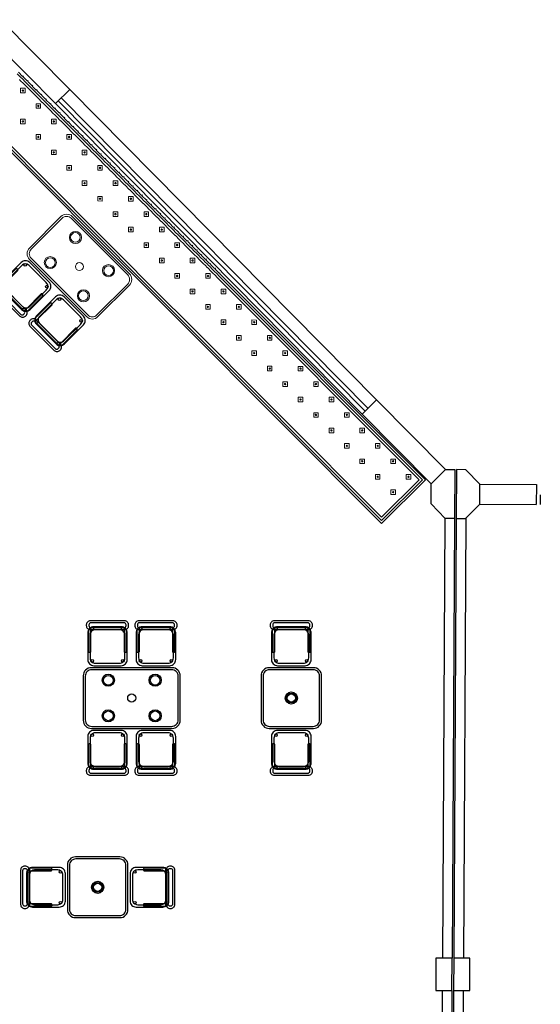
# Model space of a CAD drawing. Header units: metres. Extents: x 2232.4 to 2275.2, y 411.9 to 437.5.
# Tile 16 of 16: x 2268.8 to 2275.2, y 424.9 to 437.1. Entities that reach past the tile are written whole.
import ezdxf

# ---------------------------------------------------------------- set-up
doc = ezdxf.new("R2010")
doc.units = ezdxf.units.M
for name, color, linetype in [('CL', 40, 'Continuous'), ('DOOR', 5, 'Continuous'), ('RP_CHAIRS', 7, 'Continuous'), ('RP_TABLES', 7, 'Continuous'), ('WALL NEW', 40, 'Continuous')]:
    doc.layers.add(name, color=color, linetype=linetype)
doc.layers.add('NC_N1_BANQUETTES', color=7, linetype='Continuous', lineweight=13)
doc.layers.add('NC_N1_TABLES', color=7, linetype='Continuous', lineweight=13)

# ---------------------------------------------------------------- blocks, each defined once
blk = doc.blocks.new('RP_MODERN_EXTENDED_TRIANGLE_L')
at = {"color": 0, "linetype": 'Continuous', "lineweight": -2}
for points in [[(0.035, 0.769), (0.035, 0.84), (0.027, 0.84), (0.027, 0.849), (0.035, 0.849), (0.035, 0.92), (0.027, 0.92), (0.027, 0.929), (0.035, 0.929), (0.035, 1), (0.027, 1), (0.027, 1.009), (0.035, 1.009), (0.035, 1.08), (0.027, 1.08), (0.027, 1.089), (0.035, 1.089), (0.035, 1.16), (0.027, 1.16), (0.027, 1.169), (0.035, 1.169), (0.035, 1.24), (0.027, 1.24), (0.027, 1.249), (0.035, 1.249), (0.035, 1.32), (0.027, 1.32), (0.027, 1.329), (0.035, 1.329), (0.035, 1.4), (0.027, 1.4), (0.027, 1.409), (0.035, 1.409), (0.035, 1.48), (0.027, 1.48), (0.027, 1.489), (0.035, 1.489), (0.035, 1.56), (0.027, 1.56), (0.027, 1.569), (0.035, 1.569), (0.035, 1.64), (0.027, 1.64), (0.027, 1.649), (0.035, 1.649), (0.035, 1.72), (0.027, 1.72), (0.027, 1.729), (0.035, 1.729), (0.035, 1.8), (0.027, 1.8), (0.027, 1.809), (0.035, 1.809), (0.035, 1.88), (0.027, 1.88), (0.027, 1.889), (0.035, 1.889), (0.035, 1.96), (0.027, 1.96), (0.027, 1.969), (0.035, 1.969), (0.035, 2.04), (0.027, 2.04), (0.027, 2.049), (0.035, 2.049), (0.035, 2.12), (0.027, 2.12), (0.027, 2.129), (0.035, 2.129), (0.035, 2.2), (0.027, 2.2), (0.027, 2.209), (0.035, 2.209), (0.035, 2.28), (0.027, 2.28), (0.027, 2.289), (0.035, 2.289), (0.035, 2.36), (0.027, 2.36), (0.027, 2.369), (0.035, 2.369), (0.035, 2.44), (0.027, 2.44), (0.027, 2.449), (0.035, 2.449), (0.035, 2.52), (0.027, 2.52), (0.027, 2.529), (0.035, 2.529), (0.035, 2.6), (0.027, 2.6), (0.027, 2.609), (0.035, 2.609), (0.035, 2.68), (0.027, 2.68), (0.027, 2.689), (0.035, 2.689), (0.035, 2.76), (0.027, 2.76), (0.027, 2.769), (0.035, 2.769), (0.035, 2.84), (0.027, 2.84), (0.027, 2.849), (0.035, 2.849), (0.035, 2.92), (0.027, 2.92), (0.027, 2.929), (0.035, 2.929), (0.035, 3), (0.027, 3), (0.027, 3.009), (0.035, 3.009), (0.035, 3.08), (0.027, 3.08), (0.027, 3.089), (0.035, 3.089), (0.035, 3.16), (0.027, 3.16), (0.027, 3.169), (0.035, 3.169), (0.035, 3.24), (0.027, 3.24), (0.027, 3.249), (0.035, 3.249), (0.035, 3.32), (0.027, 3.32), (0.027, 3.329), (0.035, 3.329), (0.035, 3.4), (0.027, 3.4), (0.027, 3.409), (0.035, 3.409), (0.035, 3.48), (0.027, 3.48), (0.027, 3.489), (0.035, 3.489), (0.035, 3.56), (0.027, 3.56), (0.027, 3.569), (0.035, 3.569), (0.035, 3.64), (0.027, 3.64), (0.027, 3.649), (0.035, 3.649), (0.035, 3.72), (0.027, 3.72), (0.027, 3.729), (0.035, 3.729), (0.035, 3.8), (0.027, 3.8), (0.027, 3.809), (0.035, 3.809), (0.035, 3.88), (0.027, 3.88), (0.027, 3.889), (0.035, 3.889), (0.035, 3.96), (0.027, 3.96), (0.027, 3.969), (0.035, 3.969), (0.035, 4.04), (0.027, 4.04), (0.027, 4.049), (0.035, 4.049), (0.035, 4.1), (0.035, 4.12), (0.027, 4.12), (0.027, 4.129), (0.035, 4.129), (0.035, 4.2), (0.027, 4.2), (0.027, 4.209), (0.035, 4.209), (0.035, 4.28), (0.027, 4.28), (0.027, 4.289), (0.035, 4.289), (0.035, 4.35), (0.035, 7.89), (0.8, 7.89), (0.8, 4.35), (0.8, 4.1), (0.8, 0.8)], [(0.06, 0.769), (0.06, 0.84), (0.06, 0.842), (0.06, 0.844), (0.06, 0.847), (0.06, 0.849), (0.06, 0.92), (0.06, 0.922), (0.06, 0.924), (0.06, 0.927), (0.06, 0.929), (0.06, 1), (0.06, 1.002), (0.06, 1.004), (0.06, 1.007), (0.06, 1.009), (0.06, 1.08), (0.06, 1.082), (0.06, 1.085), (0.06, 1.087), (0.06, 1.089), (0.06, 1.16), (0.06, 1.162), (0.06, 1.165), (0.06, 1.167), (0.06, 1.169), (0.06, 1.24), (0.06, 1.242), (0.06, 1.244), (0.06, 1.247), (0.06, 1.249), (0.06, 1.32), (0.06, 1.322), (0.06, 1.325), (0.06, 1.327), (0.06, 1.329), (0.06, 1.4), (0.06, 1.402), (0.06, 1.405), (0.06, 1.407), (0.06, 1.409), (0.06, 1.48), (0.06, 1.482), (0.06, 1.484), (0.06, 1.487), (0.06, 1.489), (0.06, 1.56), (0.06, 1.562), (0.06, 1.565), (0.06, 1.567), (0.06, 1.569), (0.06, 1.64), (0.06, 1.642), (0.06, 1.645), (0.06, 1.647), (0.06, 1.649), (0.06, 1.72), (0.06, 1.722), (0.06, 1.724), (0.06, 1.727), (0.06, 1.729), (0.06, 1.8), (0.06, 1.802), (0.06, 1.804), (0.06, 1.807), (0.06, 1.809), (0.06, 1.88), (0.06, 1.882), (0.06, 1.885), (0.06, 1.887), (0.06, 1.889), (0.06, 1.96), (0.06, 1.962), (0.06, 1.964), (0.06, 1.967), (0.06, 1.969), (0.06, 2.04), (0.06, 2.042), (0.06, 2.045), (0.06, 2.047), (0.06, 2.049), (0.06, 2.12), (0.06, 2.122), (0.06, 2.124), (0.06, 2.127), (0.06, 2.129), (0.06, 2.2), (0.06, 2.202), (0.06, 2.204), (0.06, 2.207), (0.06, 2.209), (0.06, 2.28), (0.06, 2.282), (0.06, 2.284), (0.06, 2.287), (0.06, 2.289), (0.06, 2.36), (0.06, 2.362), (0.06, 2.365), (0.06, 2.367), (0.06, 2.369), (0.06, 2.44), (0.06, 2.442), (0.06, 2.445), (0.06, 2.447), (0.06, 2.449), (0.06, 2.52), (0.06, 2.522), (0.06, 2.525), (0.06, 2.527), (0.06, 2.529), (0.06, 2.6), (0.06, 2.602), (0.06, 2.604), (0.06, 2.607), (0.06, 2.609), (0.06, 2.68), (0.06, 2.682), (0.06, 2.684), (0.06, 2.687), (0.06, 2.689), (0.06, 2.76), (0.06, 2.762), (0.06, 2.764), (0.06, 2.767), (0.06, 2.769), (0.06, 2.84), (0.06, 2.842), (0.06, 2.845), (0.06, 2.847), (0.06, 2.849), (0.06, 2.92), (0.06, 2.922), (0.06, 2.925), (0.06, 2.927), (0.06, 2.929), (0.06, 3), (0.06, 3.002), (0.06, 3.005), (0.06, 3.007), (0.06, 3.009), (0.06, 3.08), (0.06, 3.082), (0.06, 3.084), (0.06, 3.087), (0.06, 3.089), (0.06, 3.16), (0.06, 3.162), (0.06, 3.164), (0.06, 3.167), (0.06, 3.169), (0.06, 3.24), (0.06, 3.242), (0.06, 3.244), (0.06, 3.247), (0.06, 3.249), (0.06, 3.32), (0.06, 3.322), (0.06, 3.325), (0.06, 3.327), (0.06, 3.329), (0.06, 3.4), (0.06, 3.402), (0.06, 3.405), (0.06, 3.407), (0.06, 3.409), (0.06, 3.48), (0.06, 3.482), (0.06, 3.485), (0.06, 3.487), (0.06, 3.489), (0.06, 3.56), (0.06, 3.562), (0.06, 3.564), (0.06, 3.567), (0.06, 3.569), (0.06, 3.64), (0.06, 3.642), (0.06, 3.644), (0.06, 3.647), (0.06, 3.649), (0.06, 3.72), (0.06, 3.722), (0.06, 3.724), (0.06, 3.727), (0.06, 3.729), (0.06, 3.8), (0.06, 3.802), (0.06, 3.804), (0.06, 3.807), (0.06, 3.809), (0.06, 3.88), (0.06, 3.882), (0.06, 3.885), (0.06, 3.887), (0.06, 3.889), (0.06, 3.96), (0.06, 3.962), (0.06, 3.965), (0.06, 3.967), (0.06, 3.969), (0.06, 4.04), (0.06, 4.042), (0.06, 4.045), (0.06, 4.047), (0.06, 4.049), (0.06, 4.1), (0.06, 4.1), (0.06, 4.12), (0.06, 4.122), (0.06, 4.124), (0.06, 4.127), (0.06, 4.129), (0.06, 4.2), (0.06, 4.202), (0.06, 4.205), (0.06, 4.207), (0.06, 4.209), (0.06, 4.28), (0.06, 4.282), (0.06, 4.285), (0.06, 4.287), (0.06, 4.289), (0.06, 7.865), (0.775, 7.865), (0.775, 4.325), (0.775, 4.1), (0.775, 0.8)], [(0.09, 0.84), (0.09, 0.844), (0.09, 0.849), (0.09, 0.92), (0.09, 0.924), (0.09, 0.929), (0.09, 1), (0.09, 1.004), (0.09, 1.009), (0.09, 1.08), (0.09, 1.085), (0.09, 1.089), (0.09, 1.16), (0.09, 1.165), (0.09, 1.169), (0.09, 1.24), (0.09, 1.244), (0.09, 1.249), (0.09, 1.32), (0.09, 1.325), (0.09, 1.329), (0.09, 1.4), (0.09, 1.405), (0.09, 1.409), (0.09, 1.48), (0.09, 1.484), (0.09, 1.489), (0.09, 1.56), (0.09, 1.565), (0.09, 1.569), (0.09, 1.64), (0.09, 1.645), (0.09, 1.649), (0.09, 1.72), (0.09, 1.724), (0.09, 1.729), (0.09, 1.8), (0.09, 1.804), (0.09, 1.809), (0.09, 1.88), (0.09, 1.885), (0.09, 1.889), (0.09, 1.96), (0.09, 1.964), (0.09, 1.969), (0.09, 2.04), (0.09, 2.045), (0.09, 2.049), (0.09, 2.12), (0.09, 2.124), (0.09, 2.129), (0.09, 2.2), (0.09, 2.204), (0.09, 2.209), (0.09, 2.28), (0.09, 2.284), (0.09, 2.289), (0.09, 2.36), (0.09, 2.365), (0.09, 2.369), (0.09, 2.44), (0.09, 2.445), (0.09, 2.449), (0.09, 2.52), (0.09, 2.525), (0.09, 2.529), (0.09, 2.6), (0.09, 2.604), (0.09, 2.609), (0.09, 2.68), (0.09, 2.684), (0.09, 2.689), (0.09, 2.76), (0.09, 2.764), (0.09, 2.769), (0.09, 2.84), (0.09, 2.845), (0.09, 2.849), (0.09, 2.92), (0.09, 2.925), (0.09, 2.929), (0.09, 3), (0.09, 3.005), (0.09, 3.009), (0.09, 3.08), (0.09, 3.084), (0.09, 3.089), (0.09, 3.16), (0.09, 3.164), (0.09, 3.169), (0.09, 3.24), (0.09, 3.244), (0.09, 3.249), (0.09, 3.32), (0.09, 3.325), (0.09, 3.329), (0.09, 3.4), (0.09, 3.405), (0.09, 3.409), (0.09, 3.48), (0.09, 3.485), (0.09, 3.489), (0.09, 3.56), (0.09, 3.564), (0.09, 3.569), (0.09, 3.64), (0.09, 3.644), (0.09, 3.649), (0.09, 3.72), (0.09, 3.724), (0.09, 3.729), (0.09, 3.8), (0.09, 3.804), (0.09, 3.809), (0.09, 3.88), (0.09, 3.885), (0.09, 3.889), (0.09, 3.96), (0.09, 3.965), (0.09, 3.969), (0.09, 4.04), (0.09, 4.045), (0.09, 4.049), (0.09, 4.1), (0.09, 4.12), (0.09, 4.124), (0.09, 4.129), (0.09, 4.2), (0.09, 4.205), (0.09, 4.209), (0.09, 4.28), (0.09, 4.285), (0.09, 4.289), (0.09, 4.295), (0.09, 7.835), (0.745, 7.835), (0.745, 4.295), (0.745, 4.1), (0.745, 0.8)]]:
    blk.add_lwpolyline(points, dxfattribs=at)
at = {"color": 0, "lineweight": -2}
for points in [[(0.157, 7.677), (0.197, 7.717), (0.157, 7.757), (0.117, 7.717)], [(0.427, 7.677), (0.467, 7.717), (0.427, 7.757), (0.387, 7.717)], [(0.157, 7.407), (0.197, 7.447), (0.157, 7.487), (0.117, 7.447)], [(0.427, 7.407), (0.467, 7.447), (0.427, 7.487), (0.387, 7.447)], [(0.157, 7.137), (0.197, 7.177), (0.157, 7.217), (0.117, 7.177)], [(0.427, 7.137), (0.467, 7.177), (0.427, 7.217), (0.387, 7.177)], [(0.157, 6.867), (0.197, 6.907), (0.157, 6.947), (0.117, 6.907)], [(0.427, 6.867), (0.467, 6.907), (0.427, 6.947), (0.387, 6.907)], [(0.157, 6.597), (0.197, 6.637), (0.157, 6.677), (0.117, 6.637)], [(0.427, 6.597), (0.467, 6.637), (0.427, 6.677), (0.387, 6.637)], [(0.157, 6.327), (0.197, 6.367), (0.157, 6.407), (0.117, 6.367)], [(0.427, 6.327), (0.467, 6.367), (0.427, 6.407), (0.387, 6.367)], [(0.157, 6.057), (0.197, 6.097), (0.157, 6.137), (0.117, 6.097)], [(0.427, 6.057), (0.467, 6.097), (0.427, 6.137), (0.387, 6.097)], [(0.157, 5.787), (0.197, 5.827), (0.157, 5.867), (0.117, 5.827)], [(0.427, 5.787), (0.467, 5.827), (0.427, 5.867), (0.387, 5.827)], [(0.157, 5.517), (0.197, 5.557), (0.157, 5.597), (0.117, 5.557)], [(0.427, 5.517), (0.467, 5.557), (0.427, 5.597), (0.387, 5.557)], [(0.157, 5.247), (0.197, 5.287), (0.157, 5.327), (0.117, 5.287)], [(0.427, 5.247), (0.467, 5.287), (0.427, 5.327), (0.387, 5.287)], [(0.157, 4.977), (0.197, 5.017), (0.157, 5.057), (0.117, 5.017)], [(0.427, 4.977), (0.467, 5.017), (0.427, 5.057), (0.387, 5.017)], [(0.157, 4.707), (0.197, 4.747), (0.157, 4.787), (0.117, 4.747)], [(0.427, 4.707), (0.467, 4.747), (0.427, 4.787), (0.387, 4.747)], [(0.157, 4.437), (0.197, 4.477), (0.157, 4.517), (0.117, 4.477)], [(0.427, 4.437), (0.467, 4.477), (0.427, 4.517), (0.387, 4.477)]]:
    blk.add_lwpolyline(points, close=True, dxfattribs=at)
at = {"color": 0, "linetype": 'Continuous', "lineweight": -2}
for points in [[(0.157, 4.167), (0.197, 4.207), (0.157, 4.247), (0.117, 4.207)], [(0.165, 4.207), (0.165, 4.206), (0.165, 4.205), (0.165, 4.205), (0.164, 4.204), (0.164, 4.203), (0.164, 4.203), (0.163, 4.202), (0.163, 4.201), (0.162, 4.201), (0.161, 4.2), (0.161, 4.2), (0.16, 4.2), (0.159, 4.199), (0.159, 4.199), (0.158, 4.199), (0.157, 4.199), (0.156, 4.199), (0.155, 4.199), (0.155, 4.199), (0.154, 4.2), (0.153, 4.2), (0.153, 4.2), (0.152, 4.201), (0.151, 4.201), (0.151, 4.202), (0.15, 4.203), (0.15, 4.203), (0.15, 4.204), (0.149, 4.205), (0.149, 4.205), (0.149, 4.206), (0.149, 4.207), (0.149, 4.208), (0.149, 4.209), (0.149, 4.209), (0.15, 4.21), (0.15, 4.211), (0.15, 4.211), (0.151, 4.212), (0.151, 4.213), (0.152, 4.213), (0.153, 4.214), (0.153, 4.214), (0.154, 4.214), (0.155, 4.215), (0.155, 4.215), (0.156, 4.215), (0.157, 4.215), (0.158, 4.215), (0.159, 4.215), (0.159, 4.215), (0.16, 4.214), (0.161, 4.214), (0.161, 4.214), (0.162, 4.213), (0.163, 4.213), (0.163, 4.212), (0.164, 4.211), (0.164, 4.211), (0.164, 4.21), (0.165, 4.209), (0.165, 4.209), (0.165, 4.208)], [(0.427, 4.167), (0.467, 4.207), (0.427, 4.247), (0.387, 4.207)], [(0.435, 4.207), (0.435, 4.206), (0.435, 4.205), (0.435, 4.205), (0.434, 4.204), (0.434, 4.203), (0.434, 4.203), (0.433, 4.202), (0.433, 4.201), (0.432, 4.201), (0.431, 4.2), (0.431, 4.2), (0.43, 4.2), (0.429, 4.199), (0.429, 4.199), (0.428, 4.199), (0.427, 4.199), (0.426, 4.199), (0.425, 4.199), (0.425, 4.199), (0.424, 4.2), (0.423, 4.2), (0.423, 4.2), (0.422, 4.201), (0.421, 4.201), (0.421, 4.202), (0.42, 4.203), (0.42, 4.203), (0.42, 4.204), (0.419, 4.205), (0.419, 4.205), (0.419, 4.206), (0.419, 4.207), (0.419, 4.208), (0.419, 4.209), (0.419, 4.209), (0.42, 4.21), (0.42, 4.211), (0.42, 4.211), (0.421, 4.212), (0.421, 4.213), (0.422, 4.213), (0.423, 4.214), (0.423, 4.214), (0.424, 4.214), (0.425, 4.215), (0.425, 4.215), (0.426, 4.215), (0.427, 4.215), (0.428, 4.215), (0.429, 4.215), (0.429, 4.215), (0.43, 4.214), (0.431, 4.214), (0.431, 4.214), (0.432, 4.213), (0.433, 4.213), (0.433, 4.212), (0.434, 4.211), (0.434, 4.211), (0.434, 4.21), (0.435, 4.209), (0.435, 4.209), (0.435, 4.208)], [(0.157, 3.897), (0.197, 3.937), (0.157, 3.977), (0.117, 3.937)], [(0.165, 3.937), (0.165, 3.936), (0.165, 3.935), (0.165, 3.935), (0.164, 3.934), (0.164, 3.933), (0.164, 3.933), (0.163, 3.932), (0.163, 3.931), (0.162, 3.931), (0.161, 3.93), (0.161, 3.93), (0.16, 3.93), (0.159, 3.929), (0.159, 3.929), (0.158, 3.929), (0.157, 3.929), (0.156, 3.929), (0.155, 3.929), (0.155, 3.929), (0.154, 3.93), (0.153, 3.93), (0.153, 3.93), (0.152, 3.931), (0.151, 3.931), (0.151, 3.932), (0.15, 3.933), (0.15, 3.933), (0.15, 3.934), (0.149, 3.935), (0.149, 3.935), (0.149, 3.936), (0.149, 3.937), (0.149, 3.938), (0.149, 3.939), (0.149, 3.939), (0.15, 3.94), (0.15, 3.941), (0.15, 3.941), (0.151, 3.942), (0.151, 3.943), (0.152, 3.943), (0.153, 3.944), (0.153, 3.944), (0.154, 3.944), (0.155, 3.945), (0.155, 3.945), (0.156, 3.945), (0.157, 3.945), (0.158, 3.945), (0.159, 3.945), (0.159, 3.945), (0.16, 3.944), (0.161, 3.944), (0.161, 3.944), (0.162, 3.943), (0.163, 3.943), (0.163, 3.942), (0.164, 3.941), (0.164, 3.941), (0.164, 3.94), (0.165, 3.939), (0.165, 3.939), (0.165, 3.938)], [(0.427, 3.897), (0.467, 3.937), (0.427, 3.977), (0.387, 3.937)], [(0.435, 3.937), (0.435, 3.936), (0.435, 3.935), (0.435, 3.935), (0.434, 3.934), (0.434, 3.933), (0.434, 3.933), (0.433, 3.932), (0.433, 3.931), (0.432, 3.931), (0.431, 3.93), (0.431, 3.93), (0.43, 3.93), (0.429, 3.929), (0.429, 3.929), (0.428, 3.929), (0.427, 3.929), (0.426, 3.929), (0.425, 3.929), (0.425, 3.929), (0.424, 3.93), (0.423, 3.93), (0.423, 3.93), (0.422, 3.931), (0.421, 3.931), (0.421, 3.932), (0.42, 3.933), (0.42, 3.933), (0.42, 3.934), (0.419, 3.935), (0.419, 3.935), (0.419, 3.936), (0.419, 3.937), (0.419, 3.938), (0.419, 3.939), (0.419, 3.939), (0.42, 3.94), (0.42, 3.941), (0.42, 3.941), (0.421, 3.942), (0.421, 3.943), (0.422, 3.943), (0.423, 3.944), (0.423, 3.944), (0.424, 3.944), (0.425, 3.945), (0.425, 3.945), (0.426, 3.945), (0.427, 3.945), (0.428, 3.945), (0.429, 3.945), (0.429, 3.945), (0.43, 3.944), (0.431, 3.944), (0.431, 3.944), (0.432, 3.943), (0.433, 3.943), (0.433, 3.942), (0.434, 3.941), (0.434, 3.941), (0.434, 3.94), (0.435, 3.939), (0.435, 3.939), (0.435, 3.938)], [(0.157, 3.627), (0.197, 3.667), (0.157, 3.707), (0.117, 3.667)], [(0.165, 3.667), (0.165, 3.666), (0.165, 3.665), (0.165, 3.665), (0.164, 3.664), (0.164, 3.663), (0.164, 3.663), (0.163, 3.662), (0.163, 3.661), (0.162, 3.661), (0.161, 3.66), (0.161, 3.66), (0.16, 3.66), (0.159, 3.659), (0.159, 3.659), (0.158, 3.659), (0.157, 3.659), (0.156, 3.659), (0.155, 3.659), (0.155, 3.659), (0.154, 3.66), (0.153, 3.66), (0.153, 3.66), (0.152, 3.661), (0.151, 3.661), (0.151, 3.662), (0.15, 3.663), (0.15, 3.663), (0.15, 3.664), (0.149, 3.665), (0.149, 3.665), (0.149, 3.666), (0.149, 3.667), (0.149, 3.668), (0.149, 3.669), (0.149, 3.669), (0.15, 3.67), (0.15, 3.671), (0.15, 3.671), (0.151, 3.672), (0.151, 3.673), (0.152, 3.673), (0.153, 3.674), (0.153, 3.674), (0.154, 3.674), (0.155, 3.675), (0.155, 3.675), (0.156, 3.675), (0.157, 3.675), (0.158, 3.675), (0.159, 3.675), (0.159, 3.675), (0.16, 3.674), (0.161, 3.674), (0.161, 3.674), (0.162, 3.673), (0.163, 3.673), (0.163, 3.672), (0.164, 3.671), (0.164, 3.671), (0.164, 3.67), (0.165, 3.669), (0.165, 3.669), (0.165, 3.668)], [(0.427, 3.627), (0.467, 3.667), (0.427, 3.707), (0.387, 3.667)], [(0.435, 3.667), (0.435, 3.666), (0.435, 3.665), (0.435, 3.665), (0.434, 3.664), (0.434, 3.663), (0.434, 3.663), (0.433, 3.662), (0.433, 3.661), (0.432, 3.661), (0.431, 3.66), (0.431, 3.66), (0.43, 3.66), (0.429, 3.659), (0.429, 3.659), (0.428, 3.659), (0.427, 3.659), (0.426, 3.659), (0.425, 3.659), (0.425, 3.659), (0.424, 3.66), (0.423, 3.66), (0.423, 3.66), (0.422, 3.661), (0.421, 3.661), (0.421, 3.662), (0.42, 3.663), (0.42, 3.663), (0.42, 3.664), (0.419, 3.665), (0.419, 3.665), (0.419, 3.666), (0.419, 3.667), (0.419, 3.668), (0.419, 3.669), (0.419, 3.669), (0.42, 3.67), (0.42, 3.671), (0.42, 3.671), (0.421, 3.672), (0.421, 3.673), (0.422, 3.673), (0.423, 3.674), (0.423, 3.674), (0.424, 3.674), (0.425, 3.675), (0.425, 3.675), (0.426, 3.675), (0.427, 3.675), (0.428, 3.675), (0.429, 3.675), (0.429, 3.675), (0.43, 3.674), (0.431, 3.674), (0.431, 3.674), (0.432, 3.673), (0.433, 3.673), (0.433, 3.672), (0.434, 3.671), (0.434, 3.671), (0.434, 3.67), (0.435, 3.669), (0.435, 3.669), (0.435, 3.668)], [(0.157, 3.357), (0.197, 3.397), (0.157, 3.437), (0.117, 3.397)], [(0.427, 3.357), (0.467, 3.397), (0.427, 3.437), (0.387, 3.397)], [(0.165, 3.397), (0.165, 3.396), (0.165, 3.395), (0.165, 3.395), (0.164, 3.394), (0.164, 3.393), (0.164, 3.393), (0.163, 3.392), (0.163, 3.391), (0.162, 3.391), (0.161, 3.39), (0.161, 3.39), (0.16, 3.39), (0.159, 3.389), (0.159, 3.389), (0.158, 3.389), (0.157, 3.389), (0.156, 3.389), (0.155, 3.389), (0.155, 3.389), (0.154, 3.39), (0.153, 3.39), (0.153, 3.39), (0.152, 3.391), (0.151, 3.391), (0.151, 3.392), (0.15, 3.393), (0.15, 3.393), (0.15, 3.394), (0.149, 3.395), (0.149, 3.395), (0.149, 3.396), (0.149, 3.397), (0.149, 3.398), (0.149, 3.399), (0.149, 3.399), (0.15, 3.4), (0.15, 3.401), (0.15, 3.401), (0.151, 3.402), (0.151, 3.403), (0.152, 3.403), (0.153, 3.404), (0.153, 3.404), (0.154, 3.404), (0.155, 3.405), (0.155, 3.405), (0.156, 3.405), (0.157, 3.405), (0.158, 3.405), (0.159, 3.405), (0.159, 3.405), (0.16, 3.404), (0.161, 3.404), (0.161, 3.404), (0.162, 3.403), (0.163, 3.403), (0.163, 3.402), (0.164, 3.401), (0.164, 3.401), (0.164, 3.4), (0.165, 3.399), (0.165, 3.399), (0.165, 3.398)], [(0.435, 3.397), (0.435, 3.396), (0.435, 3.395), (0.435, 3.395), (0.434, 3.394), (0.434, 3.393), (0.434, 3.393), (0.433, 3.392), (0.433, 3.391), (0.432, 3.391), (0.431, 3.39), (0.431, 3.39), (0.43, 3.39), (0.429, 3.389), (0.429, 3.389), (0.428, 3.389), (0.427, 3.389), (0.426, 3.389), (0.425, 3.389), (0.425, 3.389), (0.424, 3.39), (0.423, 3.39), (0.423, 3.39), (0.422, 3.391), (0.421, 3.391), (0.421, 3.392), (0.42, 3.393), (0.42, 3.393), (0.42, 3.394), (0.419, 3.395), (0.419, 3.395), (0.419, 3.396), (0.419, 3.397), (0.419, 3.398), (0.419, 3.399), (0.419, 3.399), (0.42, 3.4), (0.42, 3.401), (0.42, 3.401), (0.421, 3.402), (0.421, 3.403), (0.422, 3.403), (0.423, 3.404), (0.423, 3.404), (0.424, 3.404), (0.425, 3.405), (0.425, 3.405), (0.426, 3.405), (0.427, 3.405), (0.428, 3.405), (0.429, 3.405), (0.429, 3.405), (0.43, 3.404), (0.431, 3.404), (0.431, 3.404), (0.432, 3.403), (0.433, 3.403), (0.433, 3.402), (0.434, 3.401), (0.434, 3.401), (0.434, 3.4), (0.435, 3.399), (0.435, 3.399), (0.435, 3.398)], [(0.157, 3.087), (0.197, 3.127), (0.157, 3.167), (0.117, 3.127)], [(0.427, 3.087), (0.467, 3.127), (0.427, 3.167), (0.387, 3.127)], [(0.165, 3.127), (0.165, 3.126), (0.165, 3.125), (0.165, 3.125), (0.164, 3.124), (0.164, 3.123), (0.164, 3.123), (0.163, 3.122), (0.163, 3.121), (0.162, 3.121), (0.161, 3.12), (0.161, 3.12), (0.16, 3.12), (0.159, 3.119), (0.159, 3.119), (0.158, 3.119), (0.157, 3.119), (0.156, 3.119), (0.155, 3.119), (0.155, 3.119), (0.154, 3.12), (0.153, 3.12), (0.153, 3.12), (0.152, 3.121), (0.151, 3.121), (0.151, 3.122), (0.15, 3.123), (0.15, 3.123), (0.15, 3.124), (0.149, 3.125), (0.149, 3.125), (0.149, 3.126), (0.149, 3.127), (0.149, 3.128), (0.149, 3.129), (0.149, 3.129), (0.15, 3.13), (0.15, 3.131), (0.15, 3.131), (0.151, 3.132), (0.151, 3.133), (0.152, 3.133), (0.153, 3.134), (0.153, 3.134), (0.154, 3.134), (0.155, 3.135), (0.155, 3.135), (0.156, 3.135), (0.157, 3.135), (0.158, 3.135), (0.159, 3.135), (0.159, 3.135), (0.16, 3.134), (0.161, 3.134), (0.161, 3.134), (0.162, 3.133), (0.163, 3.133), (0.163, 3.132), (0.164, 3.131), (0.164, 3.131), (0.164, 3.13), (0.165, 3.129), (0.165, 3.129), (0.165, 3.128)], [(0.435, 3.127), (0.435, 3.126), (0.435, 3.125), (0.435, 3.125), (0.434, 3.124), (0.434, 3.123), (0.434, 3.123), (0.433, 3.122), (0.433, 3.121), (0.432, 3.121), (0.431, 3.12), (0.431, 3.12), (0.43, 3.12), (0.429, 3.119), (0.429, 3.119), (0.428, 3.119), (0.427, 3.119), (0.426, 3.119), (0.425, 3.119), (0.425, 3.119), (0.424, 3.12), (0.423, 3.12), (0.423, 3.12), (0.422, 3.121), (0.421, 3.121), (0.421, 3.122), (0.42, 3.123), (0.42, 3.123), (0.42, 3.124), (0.419, 3.125), (0.419, 3.125), (0.419, 3.126), (0.419, 3.127), (0.419, 3.128), (0.419, 3.129), (0.419, 3.129), (0.42, 3.13), (0.42, 3.131), (0.42, 3.131), (0.421, 3.132), (0.421, 3.133), (0.422, 3.133), (0.423, 3.134), (0.423, 3.134), (0.424, 3.134), (0.425, 3.135), (0.425, 3.135), (0.426, 3.135), (0.427, 3.135), (0.428, 3.135), (0.429, 3.135), (0.429, 3.135), (0.43, 3.134), (0.431, 3.134), (0.431, 3.134), (0.432, 3.133), (0.433, 3.133), (0.433, 3.132), (0.434, 3.131), (0.434, 3.131), (0.434, 3.13), (0.435, 3.129), (0.435, 3.129), (0.435, 3.128)], [(0.157, 2.817), (0.197, 2.857), (0.157, 2.897), (0.117, 2.857)], [(0.165, 2.857), (0.165, 2.856), (0.165, 2.855), (0.165, 2.855), (0.164, 2.854), (0.164, 2.853), (0.164, 2.853), (0.163, 2.852), (0.163, 2.851), (0.162, 2.851), (0.161, 2.85), (0.161, 2.85), (0.16, 2.85), (0.159, 2.849), (0.159, 2.849), (0.158, 2.849), (0.157, 2.849), (0.156, 2.849), (0.155, 2.849), (0.155, 2.849), (0.154, 2.85), (0.153, 2.85), (0.153, 2.85), (0.152, 2.851), (0.151, 2.851), (0.151, 2.852), (0.15, 2.853), (0.15, 2.853), (0.15, 2.854), (0.149, 2.855), (0.149, 2.855), (0.149, 2.856), (0.149, 2.857), (0.149, 2.858), (0.149, 2.859), (0.149, 2.859), (0.15, 2.86), (0.15, 2.861), (0.15, 2.861), (0.151, 2.862), (0.151, 2.863), (0.152, 2.863), (0.153, 2.864), (0.153, 2.864), (0.154, 2.864), (0.155, 2.865), (0.155, 2.865), (0.156, 2.865), (0.157, 2.865), (0.158, 2.865), (0.159, 2.865), (0.159, 2.865), (0.16, 2.864), (0.161, 2.864), (0.161, 2.864), (0.162, 2.863), (0.163, 2.863), (0.163, 2.862), (0.164, 2.861), (0.164, 2.861), (0.164, 2.86), (0.165, 2.859), (0.165, 2.859), (0.165, 2.858)], [(0.427, 2.817), (0.467, 2.857), (0.427, 2.897), (0.387, 2.857)], [(0.435, 2.857), (0.435, 2.856), (0.435, 2.855), (0.435, 2.855), (0.434, 2.854), (0.434, 2.853), (0.434, 2.853), (0.433, 2.852), (0.433, 2.851), (0.432, 2.851), (0.431, 2.85), (0.431, 2.85), (0.43, 2.85), (0.429, 2.849), (0.429, 2.849), (0.428, 2.849), (0.427, 2.849), (0.426, 2.849), (0.425, 2.849), (0.425, 2.849), (0.424, 2.85), (0.423, 2.85), (0.423, 2.85), (0.422, 2.851), (0.421, 2.851), (0.421, 2.852), (0.42, 2.853), (0.42, 2.853), (0.42, 2.854), (0.419, 2.855), (0.419, 2.855), (0.419, 2.856), (0.419, 2.857), (0.419, 2.858), (0.419, 2.859), (0.419, 2.859), (0.42, 2.86), (0.42, 2.861), (0.42, 2.861), (0.421, 2.862), (0.421, 2.863), (0.422, 2.863), (0.423, 2.864), (0.423, 2.864), (0.424, 2.864), (0.425, 2.865), (0.425, 2.865), (0.426, 2.865), (0.427, 2.865), (0.428, 2.865), (0.429, 2.865), (0.429, 2.865), (0.43, 2.864), (0.431, 2.864), (0.431, 2.864), (0.432, 2.863), (0.433, 2.863), (0.433, 2.862), (0.434, 2.861), (0.434, 2.861), (0.434, 2.86), (0.435, 2.859), (0.435, 2.859), (0.435, 2.858)], [(0.157, 2.547), (0.197, 2.587), (0.157, 2.627), (0.117, 2.587)], [(0.165, 2.587), (0.165, 2.586), (0.165, 2.585), (0.165, 2.585), (0.164, 2.584), (0.164, 2.583), (0.164, 2.583), (0.163, 2.582), (0.163, 2.581), (0.162, 2.581), (0.161, 2.58), (0.161, 2.58), (0.16, 2.58), (0.159, 2.579), (0.159, 2.579), (0.158, 2.579), (0.157, 2.579), (0.156, 2.579), (0.155, 2.579), (0.155, 2.579), (0.154, 2.58), (0.153, 2.58), (0.153, 2.58), (0.152, 2.581), (0.151, 2.581), (0.151, 2.582), (0.15, 2.583), (0.15, 2.583), (0.15, 2.584), (0.149, 2.585), (0.149, 2.585), (0.149, 2.586), (0.149, 2.587), (0.149, 2.588), (0.149, 2.589), (0.149, 2.589), (0.15, 2.59), (0.15, 2.591), (0.15, 2.591), (0.151, 2.592), (0.151, 2.593), (0.152, 2.593), (0.153, 2.594), (0.153, 2.594), (0.154, 2.594), (0.155, 2.595), (0.155, 2.595), (0.156, 2.595), (0.157, 2.595), (0.158, 2.595), (0.159, 2.595), (0.159, 2.595), (0.16, 2.594), (0.161, 2.594), (0.161, 2.594), (0.162, 2.593), (0.163, 2.593), (0.163, 2.592), (0.164, 2.591), (0.164, 2.591), (0.164, 2.59), (0.165, 2.589), (0.165, 2.589), (0.165, 2.588)], [(0.427, 2.547), (0.467, 2.587), (0.427, 2.627), (0.387, 2.587)], [(0.435, 2.587), (0.435, 2.586), (0.435, 2.585), (0.435, 2.585), (0.434, 2.584), (0.434, 2.583), (0.434, 2.583), (0.433, 2.582), (0.433, 2.581), (0.432, 2.581), (0.431, 2.58), (0.431, 2.58), (0.43, 2.58), (0.429, 2.579), (0.429, 2.579), (0.428, 2.579), (0.427, 2.579), (0.426, 2.579), (0.425, 2.579), (0.425, 2.579), (0.424, 2.58), (0.423, 2.58), (0.423, 2.58), (0.422, 2.581), (0.421, 2.581), (0.421, 2.582), (0.42, 2.583), (0.42, 2.583), (0.42, 2.584), (0.419, 2.585), (0.419, 2.585), (0.419, 2.586), (0.419, 2.587), (0.419, 2.588), (0.419, 2.589), (0.419, 2.589), (0.42, 2.59), (0.42, 2.591), (0.42, 2.591), (0.421, 2.592), (0.421, 2.593), (0.422, 2.593), (0.423, 2.594), (0.423, 2.594), (0.424, 2.594), (0.425, 2.595), (0.425, 2.595), (0.426, 2.595), (0.427, 2.595), (0.428, 2.595), (0.429, 2.595), (0.429, 2.595), (0.43, 2.594), (0.431, 2.594), (0.431, 2.594), (0.432, 2.593), (0.433, 2.593), (0.433, 2.592), (0.434, 2.591), (0.434, 2.591), (0.434, 2.59), (0.435, 2.589), (0.435, 2.589), (0.435, 2.588)], [(0.157, 2.277), (0.197, 2.317), (0.157, 2.357), (0.117, 2.317)], [(0.165, 2.317), (0.165, 2.316), (0.165, 2.315), (0.165, 2.315), (0.164, 2.314), (0.164, 2.313), (0.164, 2.313), (0.163, 2.312), (0.163, 2.311), (0.162, 2.311), (0.161, 2.31), (0.161, 2.31), (0.16, 2.31), (0.159, 2.309), (0.159, 2.309), (0.158, 2.309), (0.157, 2.309), (0.156, 2.309), (0.155, 2.309), (0.155, 2.309), (0.154, 2.31), (0.153, 2.31), (0.153, 2.31), (0.152, 2.311), (0.151, 2.311), (0.151, 2.312), (0.15, 2.313), (0.15, 2.313), (0.15, 2.314), (0.149, 2.315), (0.149, 2.315), (0.149, 2.316), (0.149, 2.317), (0.149, 2.318), (0.149, 2.319), (0.149, 2.319), (0.15, 2.32), (0.15, 2.321), (0.15, 2.321), (0.151, 2.322), (0.151, 2.323), (0.152, 2.323), (0.153, 2.324), (0.153, 2.324), (0.154, 2.324), (0.155, 2.325), (0.155, 2.325), (0.156, 2.325), (0.157, 2.325), (0.158, 2.325), (0.159, 2.325), (0.159, 2.325), (0.16, 2.324), (0.161, 2.324), (0.161, 2.324), (0.162, 2.323), (0.163, 2.323), (0.163, 2.322), (0.164, 2.321), (0.164, 2.321), (0.164, 2.32), (0.165, 2.319), (0.165, 2.319), (0.165, 2.318)], [(0.427, 2.277), (0.467, 2.317), (0.427, 2.357), (0.387, 2.317)], [(0.435, 2.317), (0.435, 2.316), (0.435, 2.315), (0.435, 2.315), (0.434, 2.314), (0.434, 2.313), (0.434, 2.313), (0.433, 2.312), (0.433, 2.311), (0.432, 2.311), (0.431, 2.31), (0.431, 2.31), (0.43, 2.31), (0.429, 2.309), (0.429, 2.309), (0.428, 2.309), (0.427, 2.309), (0.426, 2.309), (0.425, 2.309), (0.425, 2.309), (0.424, 2.31), (0.423, 2.31), (0.423, 2.31), (0.422, 2.311), (0.421, 2.311), (0.421, 2.312), (0.42, 2.313), (0.42, 2.313), (0.42, 2.314), (0.419, 2.315), (0.419, 2.315), (0.419, 2.316), (0.419, 2.317), (0.419, 2.318), (0.419, 2.319), (0.419, 2.319), (0.42, 2.32), (0.42, 2.321), (0.42, 2.321), (0.421, 2.322), (0.421, 2.323), (0.422, 2.323), (0.423, 2.324), (0.423, 2.324), (0.424, 2.324), (0.425, 2.325), (0.425, 2.325), (0.426, 2.325), (0.427, 2.325), (0.428, 2.325), (0.429, 2.325), (0.429, 2.325), (0.43, 2.324), (0.431, 2.324), (0.431, 2.324), (0.432, 2.323), (0.433, 2.323), (0.433, 2.322), (0.434, 2.321), (0.434, 2.321), (0.434, 2.32), (0.435, 2.319), (0.435, 2.319), (0.435, 2.318)], [(0.157, 2.007), (0.197, 2.047), (0.157, 2.087), (0.117, 2.047)], [(0.427, 2.007), (0.467, 2.047), (0.427, 2.087), (0.387, 2.047)], [(0.165, 2.047), (0.165, 2.046), (0.165, 2.045), (0.165, 2.045), (0.164, 2.044), (0.164, 2.043), (0.164, 2.043), (0.163, 2.042), (0.163, 2.041), (0.162, 2.041), (0.161, 2.04), (0.161, 2.04), (0.16, 2.04), (0.159, 2.039), (0.159, 2.039), (0.158, 2.039), (0.157, 2.039), (0.156, 2.039), (0.155, 2.039), (0.155, 2.039), (0.154, 2.04), (0.153, 2.04), (0.153, 2.04), (0.152, 2.041), (0.151, 2.041), (0.151, 2.042), (0.15, 2.043), (0.15, 2.043), (0.15, 2.044), (0.149, 2.045), (0.149, 2.045), (0.149, 2.046), (0.149, 2.047), (0.149, 2.048), (0.149, 2.049), (0.149, 2.049), (0.15, 2.05), (0.15, 2.051), (0.15, 2.051), (0.151, 2.052), (0.151, 2.053), (0.152, 2.053), (0.153, 2.054), (0.153, 2.054), (0.154, 2.054), (0.155, 2.055), (0.155, 2.055), (0.156, 2.055), (0.157, 2.055), (0.158, 2.055), (0.159, 2.055), (0.159, 2.055), (0.16, 2.054), (0.161, 2.054), (0.161, 2.054), (0.162, 2.053), (0.163, 2.053), (0.163, 2.052), (0.164, 2.051), (0.164, 2.051), (0.164, 2.05), (0.165, 2.049), (0.165, 2.049), (0.165, 2.048)], [(0.435, 2.047), (0.435, 2.046), (0.435, 2.045), (0.435, 2.045), (0.434, 2.044), (0.434, 2.043), (0.434, 2.043), (0.433, 2.042), (0.433, 2.041), (0.432, 2.041), (0.431, 2.04), (0.431, 2.04), (0.43, 2.04), (0.429, 2.039), (0.429, 2.039), (0.428, 2.039), (0.427, 2.039), (0.426, 2.039), (0.425, 2.039), (0.425, 2.039), (0.424, 2.04), (0.423, 2.04), (0.423, 2.04), (0.422, 2.041), (0.421, 2.041), (0.421, 2.042), (0.42, 2.043), (0.42, 2.043), (0.42, 2.044), (0.419, 2.045), (0.419, 2.045), (0.419, 2.046), (0.419, 2.047), (0.419, 2.048), (0.419, 2.049), (0.419, 2.049), (0.42, 2.05), (0.42, 2.051), (0.42, 2.051), (0.421, 2.052), (0.421, 2.053), (0.422, 2.053), (0.423, 2.054), (0.423, 2.054), (0.424, 2.054), (0.425, 2.055), (0.425, 2.055), (0.426, 2.055), (0.427, 2.055), (0.428, 2.055), (0.429, 2.055), (0.429, 2.055), (0.43, 2.054), (0.431, 2.054), (0.431, 2.054), (0.432, 2.053), (0.433, 2.053), (0.433, 2.052), (0.434, 2.051), (0.434, 2.051), (0.434, 2.05), (0.435, 2.049), (0.435, 2.049), (0.435, 2.048)], [(0.157, 1.737), (0.197, 1.777), (0.157, 1.817), (0.117, 1.777)], [(0.165, 1.777), (0.165, 1.776), (0.165, 1.775), (0.165, 1.775), (0.164, 1.774), (0.164, 1.773), (0.164, 1.773), (0.163, 1.772), (0.163, 1.771), (0.162, 1.771), (0.161, 1.77), (0.161, 1.77), (0.16, 1.77), (0.159, 1.769), (0.159, 1.769), (0.158, 1.769), (0.157, 1.769), (0.156, 1.769), (0.155, 1.769), (0.155, 1.769), (0.154, 1.77), (0.153, 1.77), (0.153, 1.77), (0.152, 1.771), (0.151, 1.771), (0.151, 1.772), (0.15, 1.773), (0.15, 1.773), (0.15, 1.774), (0.149, 1.775), (0.149, 1.775), (0.149, 1.776), (0.149, 1.777), (0.149, 1.778), (0.149, 1.779), (0.149, 1.779), (0.15, 1.78), (0.15, 1.781), (0.15, 1.781), (0.151, 1.782), (0.151, 1.783), (0.152, 1.783), (0.153, 1.784), (0.153, 1.784), (0.154, 1.784), (0.155, 1.785), (0.155, 1.785), (0.156, 1.785), (0.157, 1.785), (0.158, 1.785), (0.159, 1.785), (0.159, 1.785), (0.16, 1.784), (0.161, 1.784), (0.161, 1.784), (0.162, 1.783), (0.163, 1.783), (0.163, 1.782), (0.164, 1.781), (0.164, 1.781), (0.164, 1.78), (0.165, 1.779), (0.165, 1.779), (0.165, 1.778)], [(0.427, 1.737), (0.467, 1.777), (0.427, 1.817), (0.387, 1.777)], [(0.435, 1.777), (0.435, 1.776), (0.435, 1.775), (0.435, 1.775), (0.434, 1.774), (0.434, 1.773), (0.434, 1.773), (0.433, 1.772), (0.433, 1.771), (0.432, 1.771), (0.431, 1.77), (0.431, 1.77), (0.43, 1.77), (0.429, 1.769), (0.429, 1.769), (0.428, 1.769), (0.427, 1.769), (0.426, 1.769), (0.425, 1.769), (0.425, 1.769), (0.424, 1.77), (0.423, 1.77), (0.423, 1.77), (0.422, 1.771), (0.421, 1.771), (0.421, 1.772), (0.42, 1.773), (0.42, 1.773), (0.42, 1.774), (0.419, 1.775), (0.419, 1.775), (0.419, 1.776), (0.419, 1.777), (0.419, 1.778), (0.419, 1.779), (0.419, 1.779), (0.42, 1.78), (0.42, 1.781), (0.42, 1.781), (0.421, 1.782), (0.421, 1.783), (0.422, 1.783), (0.423, 1.784), (0.423, 1.784), (0.424, 1.784), (0.425, 1.785), (0.425, 1.785), (0.426, 1.785), (0.427, 1.785), (0.428, 1.785), (0.429, 1.785), (0.429, 1.785), (0.43, 1.784), (0.431, 1.784), (0.431, 1.784), (0.432, 1.783), (0.433, 1.783), (0.433, 1.782), (0.434, 1.781), (0.434, 1.781), (0.434, 1.78), (0.435, 1.779), (0.435, 1.779), (0.435, 1.778)], [(0.157, 1.467), (0.197, 1.507), (0.157, 1.547), (0.117, 1.507)], [(0.165, 1.507), (0.165, 1.506), (0.165, 1.505), (0.165, 1.505), (0.164, 1.504), (0.164, 1.503), (0.164, 1.503), (0.163, 1.502), (0.163, 1.501), (0.162, 1.501), (0.161, 1.5), (0.161, 1.5), (0.16, 1.5), (0.159, 1.499), (0.159, 1.499), (0.158, 1.499), (0.157, 1.499), (0.156, 1.499), (0.155, 1.499), (0.155, 1.499), (0.154, 1.5), (0.153, 1.5), (0.153, 1.5), (0.152, 1.501), (0.151, 1.501), (0.151, 1.502), (0.15, 1.503), (0.15, 1.503), (0.15, 1.504), (0.149, 1.505), (0.149, 1.505), (0.149, 1.506), (0.149, 1.507), (0.149, 1.508), (0.149, 1.509), (0.149, 1.509), (0.15, 1.51), (0.15, 1.511), (0.15, 1.511), (0.151, 1.512), (0.151, 1.513), (0.152, 1.513), (0.153, 1.514), (0.153, 1.514), (0.154, 1.514), (0.155, 1.515), (0.155, 1.515), (0.156, 1.515), (0.157, 1.515), (0.158, 1.515), (0.159, 1.515), (0.159, 1.515), (0.16, 1.514), (0.161, 1.514), (0.161, 1.514), (0.162, 1.513), (0.163, 1.513), (0.163, 1.512), (0.164, 1.511), (0.164, 1.511), (0.164, 1.51), (0.165, 1.509), (0.165, 1.509), (0.165, 1.508)], [(0.427, 1.467), (0.467, 1.507), (0.427, 1.547), (0.387, 1.507)], [(0.435, 1.507), (0.435, 1.506), (0.435, 1.505), (0.435, 1.505), (0.434, 1.504), (0.434, 1.503), (0.434, 1.503), (0.433, 1.502), (0.433, 1.501), (0.432, 1.501), (0.431, 1.5), (0.431, 1.5), (0.43, 1.5), (0.429, 1.499), (0.429, 1.499), (0.428, 1.499), (0.427, 1.499), (0.426, 1.499), (0.425, 1.499), (0.425, 1.499), (0.424, 1.5), (0.423, 1.5), (0.423, 1.5), (0.422, 1.501), (0.421, 1.501), (0.421, 1.502), (0.42, 1.503), (0.42, 1.503), (0.42, 1.504), (0.419, 1.505), (0.419, 1.505), (0.419, 1.506), (0.419, 1.507), (0.419, 1.508), (0.419, 1.509), (0.419, 1.509), (0.42, 1.51), (0.42, 1.511), (0.42, 1.511), (0.421, 1.512), (0.421, 1.513), (0.422, 1.513), (0.423, 1.514), (0.423, 1.514), (0.424, 1.514), (0.425, 1.515), (0.425, 1.515), (0.426, 1.515), (0.427, 1.515), (0.428, 1.515), (0.429, 1.515), (0.429, 1.515), (0.43, 1.514), (0.431, 1.514), (0.431, 1.514), (0.432, 1.513), (0.433, 1.513), (0.433, 1.512), (0.434, 1.511), (0.434, 1.511), (0.434, 1.51), (0.435, 1.509), (0.435, 1.509), (0.435, 1.508)], [(0.157, 1.197), (0.197, 1.237), (0.157, 1.277), (0.117, 1.237)], [(0.165, 1.237), (0.165, 1.236), (0.165, 1.235), (0.165, 1.235), (0.164, 1.234), (0.164, 1.233), (0.164, 1.233), (0.163, 1.232), (0.163, 1.231), (0.162, 1.231), (0.161, 1.23), (0.161, 1.23), (0.16, 1.23), (0.159, 1.229), (0.159, 1.229), (0.158, 1.229), (0.157, 1.229), (0.156, 1.229), (0.155, 1.229), (0.155, 1.229), (0.154, 1.23), (0.153, 1.23), (0.153, 1.23), (0.152, 1.231), (0.151, 1.231), (0.151, 1.232), (0.15, 1.233), (0.15, 1.233), (0.15, 1.234), (0.149, 1.235), (0.149, 1.235), (0.149, 1.236), (0.149, 1.237), (0.149, 1.238), (0.149, 1.239), (0.149, 1.239), (0.15, 1.24), (0.15, 1.241), (0.15, 1.241), (0.151, 1.242), (0.151, 1.243), (0.152, 1.243), (0.153, 1.244), (0.153, 1.244), (0.154, 1.244), (0.155, 1.245), (0.155, 1.245), (0.156, 1.245), (0.157, 1.245), (0.158, 1.245), (0.159, 1.245), (0.159, 1.245), (0.16, 1.244), (0.161, 1.244), (0.161, 1.244), (0.162, 1.243), (0.163, 1.243), (0.163, 1.242), (0.164, 1.241), (0.164, 1.241), (0.164, 1.24), (0.165, 1.239), (0.165, 1.239), (0.165, 1.238)], [(0.427, 1.197), (0.467, 1.237), (0.427, 1.277), (0.387, 1.237)], [(0.435, 1.237), (0.435, 1.236), (0.435, 1.235), (0.435, 1.235), (0.434, 1.234), (0.434, 1.233), (0.434, 1.233), (0.433, 1.232), (0.433, 1.231), (0.432, 1.231), (0.431, 1.23), (0.431, 1.23), (0.43, 1.23), (0.429, 1.229), (0.429, 1.229), (0.428, 1.229), (0.427, 1.229), (0.426, 1.229), (0.425, 1.229), (0.425, 1.229), (0.424, 1.23), (0.423, 1.23), (0.423, 1.23), (0.422, 1.231), (0.421, 1.231), (0.421, 1.232), (0.42, 1.233), (0.42, 1.233), (0.42, 1.234), (0.419, 1.235), (0.419, 1.235), (0.419, 1.236), (0.419, 1.237), (0.419, 1.238), (0.419, 1.239), (0.419, 1.239), (0.42, 1.24), (0.42, 1.241), (0.42, 1.241), (0.421, 1.242), (0.421, 1.243), (0.422, 1.243), (0.423, 1.244), (0.423, 1.244), (0.424, 1.244), (0.425, 1.245), (0.425, 1.245), (0.426, 1.245), (0.427, 1.245), (0.428, 1.245), (0.429, 1.245), (0.429, 1.245), (0.43, 1.244), (0.431, 1.244), (0.431, 1.244), (0.432, 1.243), (0.433, 1.243), (0.433, 1.242), (0.434, 1.241), (0.434, 1.241), (0.434, 1.24), (0.435, 1.239), (0.435, 1.239), (0.435, 1.238)], [(0.157, 0.927), (0.197, 0.967), (0.157, 1.007), (0.117, 0.967)], [(0.165, 0.967), (0.165, 0.966), (0.165, 0.965), (0.165, 0.965), (0.164, 0.964), (0.164, 0.963), (0.164, 0.963), (0.163, 0.962), (0.163, 0.961), (0.162, 0.961), (0.161, 0.96), (0.161, 0.96), (0.16, 0.96), (0.159, 0.959), (0.159, 0.959), (0.158, 0.959), (0.157, 0.959), (0.156, 0.959), (0.155, 0.959), (0.155, 0.959), (0.154, 0.96), (0.153, 0.96), (0.153, 0.96), (0.152, 0.961), (0.151, 0.961), (0.151, 0.962), (0.15, 0.963), (0.15, 0.963), (0.15, 0.964), (0.149, 0.965), (0.149, 0.965), (0.149, 0.966), (0.149, 0.967), (0.149, 0.968), (0.149, 0.969), (0.149, 0.969), (0.15, 0.97), (0.15, 0.971), (0.15, 0.971), (0.151, 0.972), (0.151, 0.973), (0.152, 0.973), (0.153, 0.974), (0.153, 0.974), (0.154, 0.974), (0.155, 0.975), (0.155, 0.975), (0.156, 0.975), (0.157, 0.975), (0.158, 0.975), (0.159, 0.975), (0.159, 0.975), (0.16, 0.974), (0.161, 0.974), (0.161, 0.974), (0.162, 0.973), (0.163, 0.973), (0.163, 0.972), (0.164, 0.971), (0.164, 0.971), (0.164, 0.97), (0.165, 0.969), (0.165, 0.969), (0.165, 0.968)]]:
    blk.add_lwpolyline(points, close=True, dxfattribs=at)
at = {"color": 0, "lineweight": -2}
for centre in [(0.157, 7.717), (0.427, 7.717), (0.157, 7.447), (0.427, 7.447), (0.157, 7.177), (0.427, 7.177), (0.157, 6.907), (0.427, 6.907), (0.157, 6.637), (0.427, 6.637), (0.157, 6.367), (0.427, 6.367), (0.157, 6.097), (0.427, 6.097), (0.157, 5.827), (0.427, 5.827), (0.157, 5.557), (0.427, 5.557), (0.157, 5.287), (0.427, 5.287), (0.157, 5.017), (0.427, 5.017), (0.157, 4.747), (0.427, 4.747), (0.157, 4.477), (0.427, 4.477)]:
    blk.add_circle(centre, 0.008, dxfattribs=at)
blk = doc.blocks.new('RP_MODERN_TABLE_4')
at = {"color": 0}
for points in [[(-0.5, -0.375), (0.5, -0.375, 0.414214), (0.6, -0.275), (0.6, 0.275, 0.414214), (0.5, 0.375), (-0.5, 0.375, 0.414214), (-0.6, 0.275), (-0.6, -0.275, 0.414214)], [(-0.495, -0.35), (0.495, -0.35, 0.414214), (0.575, -0.27), (0.575, 0.27, 0.414214), (0.495, 0.35), (-0.495, 0.35, 0.414214), (-0.575, 0.27), (-0.575, -0.27, 0.414214)]]:
    blk.add_lwpolyline(points, format="xyb", close=True, dxfattribs=at)
for centre, radius in [((-0.29, 0.22), 0.075), ((-0.29, 0.22), 0.06), ((0.29, 0.22), 0.075), ((0.29, 0.22), 0.06), ((0, 0), 0.05), ((-0.29, -0.22), 0.075), ((-0.29, -0.22), 0.06), ((0.29, -0.22), 0.075), ((0.29, -0.22), 0.06)]:
    blk.add_circle(centre, radius, dxfattribs=at)
blk = doc.blocks.new('RP_MODERN_CHAIR')
at = {"color": 0}
for points in [[(-0.212, 0.172), (0.212, 0.172, 0.414214), (0.262, 0.222), (0.262, 0.229, 0.414214), (0.212, 0.279), (-0.212, 0.279, 0.414214), (-0.262, 0.229), (-0.262, 0.222, 0.414214)], [(-0.205, 0.195), (0.205, 0.195, 0.414214), (0.23, 0.22), (0.23, 0.23, 0.414214), (0.205, 0.255), (-0.205, 0.255, 0.414214), (-0.23, 0.23), (-0.23, 0.22, 0.414214)], [(-0.17, -0.275), (0.17, -0.275, 0.414214), (0.245, -0.2), (0.245, 0.13, 0.414214), (0.17, 0.205), (-0.17, 0.205, 0.414214), (-0.245, 0.13), (-0.245, -0.2, 0.414214)], [(-0.223, -0.11), (-0.217, -0.11, 0.414214), (-0.205, -0.098), (-0.205, 0.158, 0.414214), (-0.217, 0.17), (-0.223, 0.17, 0.414214), (-0.235, 0.158), (-0.235, -0.098, 0.414214)], [(-0.15, -0.245), (0.15, -0.245, 0.414214), (0.215, -0.18), (0.215, 0.105, 0.414214), (0.15, 0.17), (-0.15, 0.17, 0.414214), (-0.215, 0.105), (-0.215, -0.18, 0.414214)], [(0.217, -0.11), (0.223, -0.11, 0.414214), (0.235, -0.098), (0.235, 0.158, 0.414214), (0.223, 0.17), (0.217, 0.17, 0.414214), (0.205, 0.158), (0.205, -0.098, 0.414214)]]:
    blk.add_lwpolyline(points, format="xyb", close=True, dxfattribs=at)
for centre in [(-0.19, 0.185), (0.19, 0.185), (-0.19, -0.215), (0.19, -0.215)]:
    blk.add_circle(centre, 0.016, dxfattribs=at)
blk = doc.blocks.new('RP_MODERN_TABLE_2')
at = {"color": 0}
for points in [[(-0.275, -0.375), (0.275, -0.375, 0.414214), (0.375, -0.275), (0.375, 0.275, 0.414214), (0.275, 0.375), (-0.275, 0.375, 0.414214), (-0.375, 0.275), (-0.375, -0.275, 0.414214)], [(-0.27, -0.35), (0.27, -0.35, 0.414214), (0.35, -0.27), (0.35, 0.27, 0.414214), (0.27, 0.35), (-0.27, 0.35, 0.414214), (-0.35, 0.27), (-0.35, -0.27, 0.414214)]]:
    blk.add_lwpolyline(points, format="xyb", close=True, dxfattribs=at)
for radius in [0.075, 0.06, 0.05]:
    blk.add_circle((0, 0), radius, dxfattribs=at)

msp = doc.modelspace()

# ---------------------------------------------------------------- linework, layer by layer
at = {"layer": 'CL'}
for points in [[(2273.88, 431.339), (2274.058, 431.515), (2274.173, 431.514), (2274.169, 430.911), (2274.054, 430.911), (2273.879, 431.089)], [(2274.484, 431.336), (2274.308, 431.513), (2274.193, 431.514), (2274.189, 430.911), (2274.304, 430.91), (2274.482, 431.086)], [(2274.138, 425.073), (2274.14, 425.473), (2273.94, 425.474), (2273.938, 425.074)], [(2274.358, 425.072), (2274.36, 425.472), (2274.16, 425.473), (2274.158, 425.073)]]:
    msp.add_lwpolyline(points, close=True, dxfattribs=at)
at = {"layer": 'DOOR'}
for p, q in [((2273.206, 432.376), (2269.408, 436.215)), ((2273.064, 432.236), (2269.266, 436.075)), ((2273.099, 432.271), (2269.302, 436.11)), ((2273.028, 432.2), (2269.23, 436.04)), ((2275.231, 431.202), (2275.23, 431.082))]:
    msp.add_line(p, q, dxfattribs=at)
at = {"layer": 'WALL NEW'}
for p, q in [((2268.556, 437.077), (2269.408, 436.215)), ((2268.378, 436.901), (2269.23, 436.04)), ((2269.408, 436.215), (2269.23, 436.04)), ((2273.206, 432.376), (2273.028, 432.2)), ((2273.206, 432.376), (2274.058, 431.515)), ((2273.028, 432.2), (2273.88, 431.339)), ((2274.484, 431.336), (2275.182, 431.332)), ((2275.182, 431.332), (2275.18, 431.082)), ((2274.482, 431.086), (2275.18, 431.082)), ((2274.05, 430.916), (2274.02, 425.473)), ((2274.169, 430.911), (2274.14, 425.473)), ((2274.189, 430.911), (2274.16, 425.473)), ((2274.31, 430.915), (2274.28, 425.472)), ((2274.018, 425.073), (2273.988, 419.609)), ((2274.138, 425.073), (2274.108, 419.608)), ((2274.158, 425.073), (2274.128, 419.608)), ((2274.278, 425.072), (2274.248, 419.607))]:
    msp.add_line(p, q, dxfattribs=at)

# ---------------------------------------------------------------- block references
at = {"layer": 'NC_N1_BANQUETTES', "linetype": 'Continuous', "rotation": 224.9851542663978}
msp.add_blockref('RP_MODERN_EXTENDED_TRIANGLE_L', (2268.256, 436.995), dxfattribs=at)
at = {"layer": 'NC_N1_TABLES', "linetype": 'Continuous', "rotation": 314.9851542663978}
msp.add_blockref('RP_MODERN_TABLE_4', (2269.528, 434.024), dxfattribs=at)
at = {"layer": 'RP_CHAIRS', "linetype": 'Continuous', "rotation": 494.9851542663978}
for p in [(2268.838, 433.759), (2269.263, 433.335)]:
    msp.add_blockref('RP_MODERN_CHAIR', p, dxfattribs=at)
at = {"layer": 'RP_CHAIRS'}
for p in [(2269.875, 429.365), (2270.475, 429.365), (2272.15, 429.365)]:
    msp.add_blockref('RP_MODERN_CHAIR', p, dxfattribs=at)
for p, rotation in [((2269.875, 428.015), 180), ((2270.475, 428.015), 180), ((2272.15, 428.015), 180), ((2269.079, 426.35), 90), ((2270.429, 426.35), 270)]:
    msp.add_blockref('RP_MODERN_CHAIR', p, dxfattribs=dict(at, rotation=rotation))
at = {"layer": 'RP_TABLES'}
for name, p in [('RP_MODERN_TABLE_4', (2270.175, 428.69)), ('RP_MODERN_TABLE_2', (2269.754, 426.35))]:
    msp.add_blockref(name, p, dxfattribs=at)
at = {"layer": 'RP_TABLES', "rotation": 90}
msp.add_blockref('RP_MODERN_TABLE_2', (2272.15, 428.69), dxfattribs=at)

doc.saveas('drawing.dxf')
